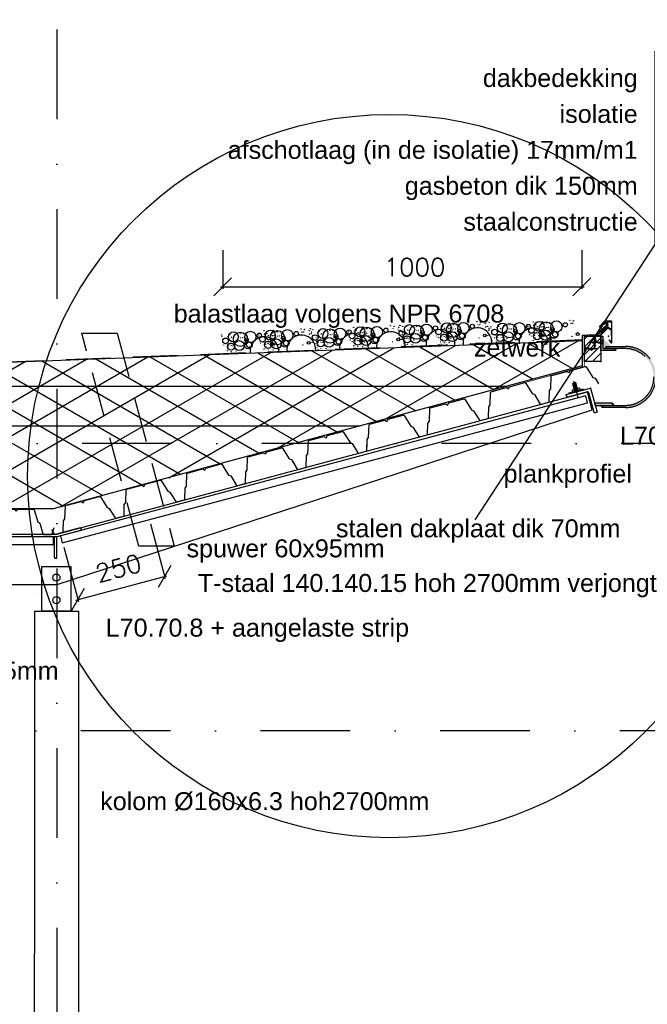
# Model space of a CAD drawing. Extents: x 0 to 316966, y 0 to 192112.
# Tile 45 of 54: x 180661 to 182408, y 97735 to 100476. Entities that reach past the tile are written whole.
import ezdxf
from ezdxf.enums import TextEntityAlignment as Align

# ---------------------------------------------------------------- set-up
doc = ezdxf.new("R2010")
doc.units = 0
doc.header["$LTSCALE"] = 20
doc.header["$MEASUREMENT"] = 0
doc.header["$PDSIZE"] = -1
for name, pattern in [('DASHDOT', [25, 12.5, -6.25, 0, -6.25]), ('DASHED', [0.75, 0.5, -0.25]), ('DD1', [2.66667, 1.66667, -0.5, 0, -0.5]), ('HIDDEN', [9.375, 6.25, -3.125])]:
    doc.linetypes.add(name, pattern=pattern)
doc.layers.get('0').update_dxf_attribs({"linetype": 'CONTINUOUS'})
doc.layers.get('DEFPOINTS').update_dxf_attribs({"linetype": 'CONTINUOUS'})
for name, color, linetype in [('_DETAILNUMMERS', 4, 'CONTINUOUS'), ('A--01A1_ACEER', 1, 'CONTINUOUS'), ('A--A21--_F-23-', 9, 'CONTINUOUS'), ('A--A25--_F--3-', 9, 'CONTINUOUS'), ('A--L13DC4_VLOEREN', 4, 'HIDDEN'), ('A--L21--', 3, 'CONTINUOUS'), ('A--L21D2_BUITENWAND', 2, 'CONTINUOUS'), ('A--L21DC1_BUITENWAND', 1, 'HIDDEN'), ('A--L25--', 7, 'CONTINUOUS'), ('A--L25--_F-23-', 7, 'CONTINUOUS'), ('A--L27--', 7, 'CONTINUOUS'), ('A--L27--_F--3-', 7, 'CONTINUOUS'), ('A--L28--', 7, 'CONTINUOUS'), ('A--L28--_F--3-', 1, 'CONTINUOUS'), ('A--L35--', 7, 'CONTINUOUS'), ('A--L35--_F-23-', 7, 'CONTINUOUS'), ('A--L351-_F-23-', 7, 'CONTINUOUS'), ('A--L47--', 7, 'CONTINUOUS'), ('A--M$1A-_F123-', 1, 'CONTINUOUS'), ('A--T$1A-_F123_20', 1, 'CONTINUOUS'), ('STRAMIEN', 8, 'DD1'), ('X--LR---_CP', 7, 'CONTINUOUS')]:
    doc.layers.add(name, color=color, linetype=linetype)
doc.styles.add('ALFA-0_25', font='ROMANS')
doc.styles.add('EB1', font='ARIAL.TTF')
doc.styles.add('EB2', font='ARIAL.TTF')
doc.dimstyles.new('ALFA-0_25', dxfattribs={"dimscale": 40, "dimtxt": 2.5, "dimasz": 2.5, "dimexe": 0.3, "dimexo": 0.3, "dimgap": 1.25, "dimtad": 1, "dimdec": 0, "dimzin": 0, "dimdsep": 46, "dimtxsty": 'ALFA-0_25', "dimblk1": 'OBLIQUE', "dimblk2": 'OBLIQUE', "dimsah": 1, "dimcen": 0.09, "dimdle": 0.3, "dimclrd": 1, "dimclre": 1, "dimclrt": 2, "dimadec": 0, "dimazin": 0, "dimtfac": 1, "dimtdec": 0, "dimtofl": 0, "dimtmove": 2, "dimatfit": 3, "dimldrblk": 'OBLIQUE', "dimfxl": 0, "dimtvp": 625, "dimtolj": 1, "dimtzin": 0, "dimarcsym": 0})

# ---------------------------------------------------------------- blocks, each defined once
blk = doc.blocks.new('Q021541-')
at = {"layer": 'A--L27--_F--3-', "color": 3}
blk.add_lwpolyline([(-15.5, 0), (0, 0, 0.332162), (1.9, 1.4), (10.7, 31), (15.8, 35), (26.1, 68.6, -0.329651), (28, 70), (71.5, 70), (76.5, 65), (81.5, 70), (125, 70, -0.329651), (126.9, 68.6), (137.2, 35), (142.3, 31), (151.1, 1.4, 0.332162), (153, 0), (175, 0, 0.332162), (176.9, 1.4), (185.7, 31), (190.8, 35), (201.1, 68.6, -0.329651), (203, 70), (246.5, 70), (251.5, 65), (256.5, 70), (300, 70, -0.329651), (301.9, 68.6), (312.2, 35), (317.3, 31), (326.1, 1.4, 0.332162), (328, 0), (350, 0, 0.332162), (351.9, 1.4), (360.7, 31), (365.8, 35), (376.1, 68.6, -0.329651), (378, 70), (421.5, 70), (426.5, 65), (431.5, 70), (475, 70, -0.329651), (476.9, 68.6), (487.2, 35), (492.3, 31), (501.1, 1.4, 0.332162), (503, 0), (525, 0, 0.332162), (526.9, 1.4), (535.7, 31), (540.8, 35), (551.1, 68.6, -0.329651), (553, 70), (596.5, 70), (601.5, 65), (606.5, 70), (650, 70, -0.329651), (651.9, 68.6), (662.2, 35), (667.3, 31), (676.1, 1.4, 0.332162), (678, 0), (700, 0, 0.332162), (701.9, 1.4), (707.1, 19.1)], format="xyb", dxfattribs=at)
blk = doc.blocks.new('Q020550-')
at = {"layer": 'A--L28--_F--3-', "color": 4, "linetype": 'Continuous'}
blk.add_lwpolyline([(0, 0), (0, 40), (3, 40, -0.414214), (5, 38), (5, 8.5, 0.414214), (8.5, 5), (38, 5, -0.414214), (40, 3), (40, 0)], format="xyb", close=True, dxfattribs=at)
at = {"layer": 'X--LR---_CP', "color": 4, "linetype": 'Continuous'}
blk.add_point((0, 0), dxfattribs=at)
blk = doc.blocks.new('Q020279-')
at = {"layer": 'A--A25--_F--3-'}
h = blk.add_hatch(dxfattribs=at)
h.set_pattern_fill('ALFALINE', color=256, scale=15, style=0, pattern_type=2)
h.set_pattern_definition([(45, (0, 0), (-10.6066, 10.6066), [])])
h.paths.add_polyline_path([(0, 0), (0, 71), (46, 71), (46, 0)])
at = {"layer": 'A--L25--_F-23-', "color": 2, "linetype": 'Continuous'}
blk.add_lwpolyline([(0, 0), (0, 71), (46, 71), (46, 0)], close=True, dxfattribs=at)
at = {"layer": 'X--LR---_CP'}
for p in [(0, 0), (0, 0), (46, 0)]:
    blk.add_point(p, dxfattribs=at)
blk = doc.blocks.new('Q020556-')
at = {"layer": 'A--L28--_F--3-', "color": 4, "linetype": 'Continuous'}
blk.add_lwpolyline([(0, 0), (0, 70), (6, 70, -0.414214), (8, 68), (8, 11.5, 0.414214), (11.5, 8), (68, 8, -0.414214), (70, 6), (70, 0)], format="xyb", close=True, dxfattribs=at)
at = {"layer": 'X--LR---_CP', "color": 4, "linetype": 'Continuous'}
blk.add_point((0, 0), dxfattribs=at)
blk = doc.blocks.new('Q031611-')
at = {"layer": 'A--L35--_F-23-', "color": 1, "linetype": 'Continuous'}
for points in [[(5, 5.4), (5, 10.5), (4.5, 11), (0.5, 11), (0, 10.5), (0, 5.4), (0.5, 4.9), (4.5, 4.9), (5, 5.4), (5, 4.4), (4.5, 4.9), (5, 4.4), (5, -4.2), (4.5, -4.7), (0.5, -4.7), (0, -5.2), (0, -10.5), (0.5, -11), (4.5, -11), (5, -10.5), (5, -4.2), (4.5, -4.7), (5, -5.2), (4.5, -4.7), (0.5, -4.7), (0, -4.2), (0, -5.2), (0, 4.4), (0.5, 4.9), (0, 5.4), (0, 4.4)], [(0, 4.4), (0, -4.7)]]:
    blk.add_lwpolyline(points, dxfattribs=at)
at = {"layer": 'X--LR---_CP', "color": 1, "linetype": 'Continuous'}
blk.add_point((0, 0), dxfattribs=at)
blk.add_point((0, 0), dxfattribs=at)
blk.add_point((0, 0), dxfattribs=at)
blk = doc.blocks.new('Q031605-')
at = {"layer": 'A--L35--_F-23-', "color": 1, "linetype": 'Continuous'}
for points in [[(0, 15), (15, 0), (0, -15)], [(15, 0), (26.7, 10), (38.5, 0), (49.1, -9), (59.7, 0), (69.1, 8), (78.5, 0), (83.4, -4.6), (89, 0), (78.5, 0)]]:
    blk.add_lwpolyline(points, close=True, dxfattribs=at)
at = {"layer": 'X--LR---_CP', "color": 1, "linetype": 'Continuous'}
blk.add_point((0, 0), dxfattribs=at)
blk.add_point((0, 0), dxfattribs=at)
blk.add_point((0, 0), dxfattribs=at)
blk = doc.blocks.new('A$C53E97F0B')
at = {"layer": 'A--01A1_ACEER'}
blk.add_lwpolyline([(0, 125), (80, 125), (80, 0), (0, 0)], close=True, dxfattribs=at)
for centre in [(40, 93.8), (40, 31.3)]:
    blk.add_circle(centre, 10, dxfattribs=at)
blk = doc.blocks.new('GRIND')
for centre, radius in [((44.2, 45.6), 13.8), ((63.6, 37.9), 19.8), ((91.4, 43.5), 15.8), ((130, 59.7), 0.331), ((147.1, 46.5), 13.8), ((139.4, 57.3), 0.331), ((139.6, 57.8), 0.331), ((166.5, 38.8), 19.8), ((152.6, 54.6), 0.331), ((155.8, 59.1), 0.331), ((156.1, 59.6), 0.331), ((163.4, 56.7), 0.331), ((167, 54.8), 0.331), ((167.1, 54.7), 0.331), ((175, 54.8), 0.331), ((175.1, 54.8), 0.331), ((175.3, 54.7), 0.331), ((194.3, 44.4), 15.8), ((232.9, 60.6), 0.331), ((242.3, 58.3), 0.331), ((242.5, 58.8), 0.331), ((255.5, 55.5), 0.331), ((255.8, 55.3), 0.331), ((258.7, 60), 0.331), ((259, 60.5), 0.331), ((266.3, 57.7), 0.331), ((293.8, 45.6), 13.8), ((313.2, 37.9), 19.8), ((341, 43.5), 15.8), ((379.6, 59.7), 0.331), ((396.7, 46.5), 13.8), ((389, 57.3), 0.331), ((389.3, 57.8), 0.331), ((416.1, 38.8), 19.8), ((402.2, 54.6), 0.331), ((405.4, 59.1), 0.331), ((405.7, 59.6), 0.331), ((413.1, 56.7), 0.331), ((416.6, 54.8), 0.331), ((416.7, 54.7), 0.331), ((424.6, 54.8), 0.331), ((424.8, 54.8), 0.331), ((424.9, 54.7), 0.331), ((443.9, 44.4), 15.8), ((482.5, 60.6), 0.331), ((491.9, 58.3), 0.331), ((492.2, 58.8), 0.331), ((505.1, 55.5), 0.331), ((505.4, 55.3), 0.331), ((508.3, 60), 0.331), ((508.6, 60.5), 0.331), ((516, 57.7), 0.331), ((534.7, 47.9), 13.8), ((554.2, 40.1), 19.8), ((554.6, 56.1), 0.331), ((554.8, 56.1), 0.331), ((562.6, 56.2), 0.331), ((562.8, 56.1), 0.331), ((563, 56.1), 0.331), ((581.9, 45.8), 15.8), ((606.9, 49.7), 5.94), ((620.5, 61.9), 0.331), ((637.6, 48.8), 13.8), ((629.9, 59.6), 0.331), ((630.2, 60.1), 0.331), ((657.1, 41.1), 19.8), ((642.4, 55.3), 0.331), ((643.1, 56.8), 0.331), ((643.4, 56.7), 0.331), ((646.4, 61.4), 0.331), ((646.7, 61.8), 0.331), ((654, 59), 0.331), ((657.5, 57), 0.331), ((657.7, 57), 0.331), ((665.5, 57.1), 0.331), ((665.7, 57.1), 0.331), ((665.9, 57), 0.331), ((684.8, 46.7), 15.8), ((709.8, 50.6), 5.94), ((723.4, 62.9), 0.331), ((732.8, 60.5), 0.331), ((733.1, 61), 0.331), ((746, 57.8), 0.331), ((746.3, 57.6), 0.331), ((749.3, 62.3), 0.331), ((749.6, 62.8), 0.331), ((756.9, 59.9), 0.331), ((11.9, 51.7), 0.331), ((11.9, 47), 0.331), ((21.9, 35.1), 7.92), ((24.3, 27.4), 0.331), ((24.4, 27.4), 0.331), ((36.6, 18.6), 9.89), ((28.6, 47.3), 0.331), ((28.6, 47.3), 0.331), ((31.5, 27.2), 0.331), ((33.6, 51.1), 0.331), ((36.2, 28.8), 0.331), ((38.9, 44.7), 0.331), ((39.3, 44.9), 0.331), ((42.4, 32.2), 0.331), ((42.4, 32.2), 0.331), ((44.4, 43.2), 0.331), ((59.9, 20.6), 13.8), ((48.9, 52), 0.331), ((63.6, 42.1), 0.331), ((64.1, 53.8), 0.331), ((64.2, 53.8), 0.331), ((68.9, 42.1), 0.331), ((72.1, 53.9), 0.331), ((72.2, 53.8), 0.331), ((72.4, 53.8), 0.331), ((83.6, 21), 9.89), ((80.1, 35.8), 5.32), ((80.1, 35.8), 0.331), ((80.1, 35.8), 0.331), ((80.2, 51.6), 0.331), ((87.8, 22.1), 7.91), ((82.7, 33.2), 0.331), ((82.7, 33.2), 0.331), ((82.7, 33.2), 0.331), ((82.7, 33.2), 0.331), ((116.3, 47.4), 5.94), ((114.8, 47.9), 0.331), ((124.8, 36), 7.92), ((121.3, 51), 0.331), ((127.2, 28.3), 0.331), ((127.3, 28.4), 0.331), ((139.5, 19.6), 9.89), ((131.5, 48.3), 0.331), ((131.5, 48.3), 0.331), ((132.3, 50.9), 0.331), ((134.4, 28.1), 0.331), ((136.5, 52.1), 0.331), ((137, 50.9), 0.331), ((139.1, 29.8), 0.331), ((139.5, 28), 0.331), ((141.8, 45.6), 0.331), ((142.1, 45.9), 0.331), ((145.3, 33.1), 0.331), ((145.3, 33.1), 0.331), ((147.3, 44.1), 0.331), ((162.8, 21.6), 13.8), ((151.8, 53), 0.331), ((152.9, 54.4), 0.331), ((153.1, 44.6), 0.331), ((153.4, 44.4), 0.331), ((158.1, 45.6), 0.331), ((161.7, 34.7), 0.331), ((162.3, 35.6), 0.331), ((162.8, 40.3), 0.331), ((166.5, 43), 0.331), ((171.1, 34.4), 0.331), ((171.8, 43), 0.331), ((186.5, 21.9), 9.89), ((183, 36.7), 5.32), ((183, 36.7), 0.331), ((183, 36.7), 0.331), ((190.7, 23), 7.91), ((185.6, 34.1), 0.331), ((185.6, 34.1), 0.331), ((185.6, 34.1), 0.331), ((185.6, 34.1), 0.331), ((219.2, 48.3), 5.94), ((224.2, 51.9), 0.331), ((235.2, 51.8), 0.331), ((239.9, 51.8), 0.331), ((256, 45.6), 0.331), ((256.3, 45.4), 0.331), ((261, 46.5), 0.331), ((261.6, 51.7), 0.331), ((261.6, 47), 0.331), ((271.5, 35.1), 7.92), ((264.6, 35.6), 0.331), ((265.2, 36.5), 0.331), ((265.7, 41.2), 0.331), ((274, 35.4), 0.331), ((273.9, 27.4), 0.331), ((274, 27.4), 0.331), ((286.2, 18.6), 9.89), ((278.3, 47.3), 0.331), ((278.3, 47.3), 0.331), ((281.1, 27.2), 0.331), ((283.3, 51.1), 0.331), ((285.8, 28.8), 0.331), ((288.6, 44.7), 0.331), ((288.9, 44.9), 0.331), ((292, 32.2), 0.331), ((292, 32.2), 0.331), ((294.1, 43.2), 0.331), ((309.6, 20.6), 13.8), ((298.6, 52), 0.331), ((313.2, 42.1), 0.331), ((313.7, 53.8), 0.331), ((313.8, 53.8), 0.331), ((318.5, 42.1), 0.331), ((321.7, 53.9), 0.331), ((321.9, 53.8), 0.331), ((322, 53.8), 0.331), ((333.3, 21), 9.89), ((329.7, 35.8), 5.32), ((329.7, 35.8), 0.331), ((329.7, 35.8), 0.331), ((329.8, 51.6), 0.331), ((337.4, 22.1), 7.91), ((332.4, 33.2), 0.331), ((332.4, 33.2), 0.331), ((332.4, 33.2), 0.331), ((332.4, 33.2), 0.331), ((366, 47.4), 5.94), ((364.4, 47.9), 0.331), ((374.4, 36), 7.92), ((370.9, 51), 0.331), ((376.8, 28.3), 0.331), ((376.9, 28.4), 0.331), ((389.1, 19.6), 9.89), ((381.2, 48.3), 0.331), ((381.2, 48.3), 0.331), ((381.9, 50.9), 0.331), ((384, 28.1), 0.331), ((386.2, 52.1), 0.331), ((386.6, 50.9), 0.331), ((388.7, 29.8), 0.331), ((389.1, 28), 0.331), ((391.5, 45.6), 0.331), ((391.8, 45.9), 0.331), ((394.9, 33.1), 0.331), ((394.9, 33.1), 0.331), ((397, 44.1), 0.331), ((412.5, 21.6), 13.8), ((401.5, 53), 0.331), ((402.5, 54.4), 0.331), ((402.8, 44.6), 0.331), ((403.1, 44.4), 0.331), ((407.8, 45.6), 0.331), ((411.3, 34.7), 0.331), ((411.9, 35.6), 0.331), ((412.5, 40.3), 0.331), ((416.1, 43), 0.331), ((420.7, 34.4), 0.331), ((421.4, 43), 0.331), ((436.1, 21.9), 9.89), ((432.6, 36.7), 5.32), ((432.6, 36.7), 0.331), ((432.6, 36.7), 0.331), ((440.3, 23), 7.91), ((435.3, 34.1), 0.331), ((435.3, 34.1), 0.331), ((435.3, 34.1), 0.331), ((435.3, 34.1), 0.331), ((468.9, 48.3), 5.94), ((473.8, 51.9), 0.331), ((484.8, 51.8), 0.331), ((489.5, 51.8), 0.331), ((502.5, 49.3), 0.331), ((512.5, 37.4), 7.92), ((505.7, 45.6), 0.331), ((506, 45.4), 0.331), ((510.7, 46.5), 0.331), ((514.2, 35.6), 0.331), ((514.8, 36.5), 0.331), ((514.8, 29.7), 0.331), ((515, 29.7), 0.331), ((515.4, 41.2), 0.331), ((527.1, 20.9), 9.89), ((519.2, 49.6), 0.331), ((519.2, 49.6), 0.331), ((522, 29.4), 0.331), ((523.6, 35.4), 0.331), ((526.8, 31.1), 0.331), ((527.1, 29.3), 0.331), ((529.5, 46.9), 0.331), ((529.8, 47.2), 0.331), ((532.9, 34.5), 0.331), ((532.9, 34.5), 0.331), ((535, 45.5), 0.331), ((550.5, 22.9), 13.8), ((539.5, 54.3), 0.331), ((554.2, 44.3), 0.331), ((559.5, 44.3), 0.331), ((574.2, 23.2), 9.89), ((570.7, 38), 5.32), ((570.7, 38), 0.331), ((570.7, 38), 0.331), ((578.4, 24.4), 7.91), ((571.1, 27.8), 0.331), ((571.1, 27.8), 0.331), ((571.1, 27.8), 0.331), ((571.1, 27.8), 0.331), ((573.3, 35.5), 0.331), ((573.3, 35.5), 0.331), ((573.3, 35.5), 0.331), ((573.3, 35.5), 0.331), ((582.8, 28.4), 0.331), ((605.4, 50.2), 0.331), ((615.4, 38.3), 7.92), ((609.2, 27.5), 0.331), ((611.8, 53.3), 0.331), ((617.7, 30.6), 0.331), ((617.8, 30.6), 0.331), ((630, 21.8), 9.89), ((622.1, 50.5), 0.331), ((622.1, 50.5), 0.331), ((622.9, 53.1), 0.331), ((624.9, 30.4), 0.331), ((627.6, 53.1), 0.331), ((629.6, 32.1), 0.331), ((630, 30.3), 0.331), ((632.4, 47.9), 0.331), ((632.7, 48.1), 0.331), ((635.8, 35.4), 0.331), ((635.8, 35.4), 0.331), ((637.9, 46.4), 0.331), ((653.4, 23.8), 13.8), ((643.7, 46.9), 0.331), ((644, 46.7), 0.331), ((648.7, 47.9), 0.331), ((652.2, 37), 0.331), ((652.8, 37.9), 0.331), ((653.4, 42.6), 0.331), ((657.1, 45.3), 0.331), ((661.6, 36.7), 0.331), ((662.4, 45.3), 0.331), ((677.1, 24.2), 9.89), ((673.6, 39), 5.32), ((673.6, 39), 0.331), ((673.6, 39), 0.331), ((681.3, 25.3), 7.91), ((674, 28.7), 0.331), ((674, 28.7), 0.331), ((674, 28.7), 0.331), ((674, 28.7), 0.331), ((676.2, 36.4), 0.331), ((676.2, 36.4), 0.331), ((676.2, 36.4), 0.331), ((676.2, 36.4), 0.331), ((685.7, 29.3), 0.331), ((714.7, 54.2), 0.331), ((725.8, 54.1), 0.331), ((730.5, 54.1), 0.331), ((743.5, 23.7), 3.96), ((746.6, 47.8), 0.331), ((746.9, 47.6), 0.331), ((751.6, 48.8), 0.331), ((755.1, 37.9), 0.331), ((755.7, 38.8), 0.331), ((756.3, 43.5), 0.331), ((764.5, 37.6), 0.331), ((15.7, 24.2), 0.331), ((21.3, 19.4), 0.331), ((25.4, 7.4), 0.331), ((25.7, 7.5), 0.331), ((28.6, 14.5), 0.331), ((29, 1.6), 0.331), ((29.5, 20.6), 0.331), ((36.6, 27), 0.331), ((36.6, 4.5), 0.331), ((37, 22.3), 0.331), ((41.6, 20.1), 0.331), ((45.3, 23.5), 0.331), ((46.7, 20), 0.331), ((47.2, 15.2), 0.331), ((50.1, 4.5), 0.331), ((55.4, 16.4), 0.331), ((75, 16.5), 0.331), ((80.5, 25.5), 0.331), ((80.5, 25.5), 0.331), ((80.5, 25.5), 0.331), ((80.5, 25.5), 0.331), ((92.2, 26.1), 0.331), ((118.6, 25.2), 0.331), ((123.6, 0.8), 0.331), ((124.2, 20.4), 0.331), ((128.3, 8.4), 0.331), ((128.6, 8.5), 0.331), ((131.5, 15.5), 0.331), ((131.9, 2.5), 0.331), ((132.4, 21.5), 0.331), ((133.9, 14.5), 0.331), ((139.5, 5.4), 0.331), ((139.9, 23.3), 0.331), ((144.5, 21), 0.331), ((150.1, 20.5), 3.96), ((148.2, 24.5), 0.331), ((149.6, 20.9), 0.331), ((150.1, 16.2), 0.331), ((153, 5.4), 0.331), ((153.9, 19.9), 0.331), ((158.3, 17.4), 0.331), ((158.7, 20.6), 0.331), ((168.7, 6.2), 0.331), ((168.7, 6.2), 0.331), ((168.7, 6.2), 0.331), ((168.7, 6.2), 0.331), ((171.7, 23.3), 0.331), ((177.9, 17.4), 0.331), ((183.4, 26.4), 0.331), ((183.4, 26.4), 0.331), ((183.4, 26.4), 0.331), ((183.4, 26.4), 0.331), ((191.9, 0.6), 0.331), ((195.1, 27.1), 0.331), ((236.8, 15.5), 0.331), ((253, 21.4), 3.96), ((256.8, 20.9), 0.331), ((261.6, 21.5), 0.331), ((265.4, 24.2), 0.331), ((270.9, 19.4), 0.331), ((271.6, 7.2), 0.331), ((271.6, 7.2), 0.331), ((271.6, 7.2), 0.331), ((271.6, 7.2), 0.331), ((274.6, 24.2), 0.331), ((275.1, 7.4), 0.331), ((275.3, 7.5), 0.331), ((278.3, 14.5), 0.331), ((278.6, 1.6), 0.331), ((279.2, 20.6), 0.331), ((286.2, 27), 0.331), ((286.2, 4.5), 0.331), ((286.7, 22.3), 0.331), ((291.3, 20.1), 0.331), ((294.9, 23.5), 0.331), ((296.4, 20), 0.331), ((296.8, 15.2), 0.331), ((299.7, 4.5), 0.331), ((305.1, 16.4), 0.331), ((324.6, 16.5), 0.331), ((330.1, 25.5), 0.331), ((330.1, 25.5), 0.331), ((330.1, 25.5), 0.331), ((330.1, 25.5), 0.331), ((341.9, 26.1), 0.331), ((368.3, 25.2), 0.331), ((373.3, 0.8), 0.331), ((373.8, 20.4), 0.331), ((378, 8.4), 0.331), ((378.2, 8.5), 0.331), ((381.2, 15.5), 0.331), ((381.5, 2.5), 0.331), ((382.1, 21.5), 0.331), ((383.6, 14.5), 0.331), ((389.1, 5.4), 0.331), ((389.6, 23.3), 0.331), ((394.2, 21), 0.331), ((399.7, 20.5), 3.96), ((397.8, 24.5), 0.331), ((399.3, 20.9), 0.331), ((399.7, 16.2), 0.331), ((402.6, 5.4), 0.331), ((403.6, 19.9), 0.331), ((408, 17.4), 0.331), ((408.4, 20.6), 0.331), ((418.4, 6.2), 0.331), ((418.4, 6.2), 0.331), ((418.4, 6.2), 0.331), ((418.4, 6.2), 0.331), ((421.3, 23.3), 0.331), ((427.5, 17.4), 0.331), ((433, 26.4), 0.331), ((433, 26.4), 0.331), ((433, 26.4), 0.331), ((433, 26.4), 0.331), ((441.6, 0.6), 0.331), ((444.8, 27.1), 0.331), ((486.5, 15.5), 0.331), ((502.6, 21.4), 3.96), ((506.3, 26.5), 0.331), ((506.5, 20.9), 0.331), ((511.3, 21.5), 0.331), ((511.3, 2.1), 0.331), ((511.9, 21.7), 0.331), ((516, 9.7), 0.331), ((516.2, 9.8), 0.331), ((519.2, 16.8), 0.331), ((519.5, 3.8), 0.331), ((520.1, 22.9), 0.331), ((521.3, 7.2), 0.331), ((521.3, 7.2), 0.331), ((521.3, 7.2), 0.331), ((521.3, 7.2), 0.331), ((524.2, 24.2), 0.331), ((527.2, 6.8), 0.331), ((527.6, 24.6), 0.331), ((532.2, 22.3), 0.331), ((533, 1.5), 0.331), ((535.8, 25.8), 0.331), ((537.3, 22.2), 0.331), ((537.8, 17.5), 0.331), ((540.7, 6.8), 0.331), ((546, 18.7), 0.331), ((565.5, 18.7), 0.331), ((579.6, 2), 0.331), ((614.2, 3), 0.331), ((614.8, 22.6), 0.331), ((618.9, 10.7), 0.331), ((619.1, 10.7), 0.331), ((622.1, 17.7), 0.331), ((622.4, 4.8), 0.331), ((623, 23.8), 0.331), ((624.5, 16.8), 0.331), ((630.1, 7.7), 0.331), ((630.5, 25.6), 0.331), ((635.1, 23.3), 0.331), ((635.9, 2.4), 0.331), ((640.6, 22.7), 3.96), ((638.7, 26.7), 0.331), ((640.2, 23.2), 0.331), ((640.7, 18.5), 0.331), ((643.6, 7.7), 0.331), ((644.5, 22.2), 0.331), ((648.9, 19.6), 0.331), ((649.3, 22.9), 0.331), ((659.3, 8.5), 0.331), ((659.3, 8.5), 0.331), ((659.3, 8.5), 0.331), ((659.3, 8.5), 0.331), ((662.2, 25.6), 0.331), ((668.4, 19.7), 0.331), ((682.5, 2.9), 0.331), ((727.4, 17.7), 0.331), ((747.4, 23.2), 0.331), ((752.2, 23.8), 0.331), ((762.2, 9.5), 0.331), ((762.2, 9.5), 0.331), ((762.2, 9.5), 0.331), ((762.2, 9.5), 0.331), ((765.1, 26.5), 0.331)]:
    blk.add_circle(centre, radius)
for centre, start, end in [((128.9, 2.6), 356.2296, 183.7704), ((231.8, 3.6), 354.8736, 185.1264), ((378.5, 2.6), 356.2296, 183.7704), ((481.4, 3.6), 354.8736, 185.1264), ((619.4, 4.9), 352.9574, 187.0426), ((722.3, 5.8), 351.5931, 188.4069)]:
    blk.add_arc(centre, 40, start, end)
blk = doc.blocks.new('_OBLIQUE')
at = {"color": 0, "linetype": 'ByBlock'}
blk.add_line((-0.5, -0.5), (0.5, 0.5), dxfattribs=at)
blk = doc.blocks.new('*D366')
at = {"layer": 'A--M$1A-_F123-', "color": 1, "lineweight": -2}
for p, q in [((181226.2, 99834.3), (181226.2, 99726.6)), ((182226.2, 99834.3), (182226.2, 99726.6)), ((181220.2, 99732.6), (182232.2, 99732.6))]:
    blk.add_line(p, q, dxfattribs=at)
at = {"layer": 'DEFPOINTS', "color": 0}
for p in [(181226.2, 99840.3), (182226.2, 99840.3), (182226.2, 99732.6)]:
    blk.add_point(p, dxfattribs=at)
at = {"layer": 'A--M$1A-_F123-', "color": 1, "lineweight": -2, "xscale": 50, "yscale": 50, "zscale": 50, "rotation": 180}
blk.add_blockref('_OBLIQUE', (181226.2, 99732.6), dxfattribs=at)
at = {"layer": 'A--M$1A-_F123-', "color": 1, "lineweight": -2, "xscale": 50, "yscale": 50, "zscale": 50}
blk.add_blockref('_OBLIQUE', (182226.2, 99732.6), dxfattribs=at)
at = {"layer": 'A--M$1A-_F123-', "color": 2, "insert": (181760.4, 99787.3), "char_height": 50, "attachment_point": 5, "style": 'ALFA-0_25'}
blk.add_mtext('\\A1;1000', dxfattribs=at)
blk = doc.blocks.new('grint02')
for centre, radius in [((33.5, 41.9), 13.8), ((80.8, 41.5), 15.8), ((118.8, 59.1), 0.331), ((136.3, 46.6), 13.8), ((128.2, 57.1), 0.331), ((128.5, 57.6), 0.331), ((156, 39.6), 19.8), ((141.5, 54.8), 0.331), ((141.8, 54.6), 0.331), ((144.6, 59.4), 0.331), ((144.9, 59.9), 0.331), ((152.3, 57.4), 0.331), ((155.9, 55.5), 0.331), ((156, 55.5), 0.331), ((163.9, 55.9), 0.331), ((164.1, 55.8), 0.331), ((164.3, 55.8), 0.331), ((183.6, 46.2), 15.8), ((208.4, 51), 5.94), ((213.2, 54.8), 0.331), ((221.5, 63.8), 0.331), ((224.2, 55.1), 0.331), ((228.9, 55.2), 0.331), ((231, 61.8), 0.331), ((231.3, 62.3), 0.331), ((1.1, 46.8), 0.331), ((1.3, 42.1), 0.331), ((11.7, 30.6), 7.92), ((17.9, 43), 0.331), ((17.9, 43), 0.331), ((22.8, 47), 0.331), ((28.3, 40.7), 0.331), ((28.6, 41), 0.331), ((32.2, 28.4), 0.331), ((32.2, 28.4), 0.331), ((53.2, 34.8), 19.8), ((33.9, 39.5), 0.331), ((50.2, 17.5), 13.8), ((38.1, 48.5), 0.331), ((53.1, 50.8), 0.331), ((53.1, 39.1), 0.331), ((53.2, 50.8), 0.331), ((58.4, 39.2), 0.331), ((61.1, 51.2), 0.331), ((61.3, 51.1), 0.331), ((61.5, 51.1), 0.331), ((73.9, 18.7), 9.89), ((69.8, 33.4), 5.32), ((69.3, 49.2), 0.331), ((69.8, 33.4), 0.331), ((69.8, 33.4), 0.331), ((78, 20), 7.91), ((72.5, 30.9), 0.331), ((72.5, 30.9), 0.331), ((72.5, 30.9), 0.331), ((72.5, 30.9), 0.331), ((105.6, 46.3), 5.94), ((104, 46.8), 0.331), ((114.5, 35.3), 7.92), ((110.4, 50.1), 0.331), ((117.1, 27.7), 0.331), ((117.2, 27.7), 0.331), ((129.7, 19.3), 9.89), ((120.7, 47.7), 0.331), ((120.7, 47.7), 0.331), ((121.4, 50.4), 0.331), ((124.3, 27.7), 0.331), ((125.6, 51.7), 0.331), ((126.1, 50.5), 0.331), ((129, 29.5), 0.331), ((129.4, 27.8), 0.331), ((131.1, 45.4), 0.331), ((131.4, 45.7), 0.331), ((135, 33.1), 0.331), ((135, 33.1), 0.331), ((136.7, 44.2), 0.331), ((153, 22.2), 13.8), ((140.8, 53.2), 0.331), ((142.5, 44.9), 0.331), ((142.8, 44.7), 0.331), ((147.4, 46), 0.331), ((151.3, 35.3), 0.331), ((151.9, 36.2), 0.331), ((152.3, 40.9), 0.331), ((155.9, 43.8), 0.331), ((160.8, 35.4), 0.331), ((161.2, 43.9), 0.331), ((176.6, 23.4), 9.89), ((172.6, 38.1), 5.32), ((172.6, 38.1), 0.331), ((172.6, 38.1), 0.331), ((180.8, 24.7), 7.91), ((173.4, 27.8), 0.331), ((173.4, 27.8), 0.331), ((173.4, 27.8), 0.331), ((173.4, 27.8), 0.331), ((175.3, 35.6), 0.331), ((175.3, 35.6), 0.331), ((175.3, 35.6), 0.331), ((175.3, 35.6), 0.331), ((185.1, 28.9), 0.331), ((243.1, 25.3), 3.96), ((5.9, 19.5), 0.331), ((11.6, 14.9), 0.331), ((14.3, 22.9), 0.331), ((14.4, 23), 0.331), ((16.2, 3.1), 0.331), ((16.4, 3.2), 0.331), ((26.9, 14.6), 9.89), ((19.1, 10.2), 0.331), ((19.8, 16.4), 0.331), ((21.5, 23), 0.331), ((26.2, 24.8), 0.331), ((26.6, 23.1), 0.331), ((27.3, 18.4), 0.331), ((27.5, 0.5), 0.331), ((31.9, 16.3), 0.331), ((35.4, 19.8), 0.331), ((37, 16.3), 0.331), ((37.7, 11.7), 0.331), ((41, 1), 0.331), ((45.9, 13.1), 0.331), ((65.4, 13.9), 0.331), ((70.6, 23.1), 0.331), ((70.6, 23.1), 0.331), ((70.6, 23.1), 0.331), ((70.6, 23.1), 0.331), ((82.3, 24.2), 0.331), ((108.7, 24.2), 0.331), ((114.4, 19.6), 0.331), ((114.6, 0), 0.331), ((119, 7.8), 0.331), ((119.2, 7.9), 0.331), ((121.9, 15), 0.331), ((122.6, 21.1), 0.331), ((122.7, 2), 0.331), ((124.4, 14.1), 0.331), ((130.1, 23.1), 0.331), ((130.3, 5.2), 0.331), ((134.7, 21), 0.331), ((140.3, 20.6), 3.96), ((138.2, 24.6), 0.331), ((139.8, 21), 0.331), ((140.5, 16.4), 0.331), ((143.8, 5.7), 0.331), ((144.2, 20.2), 0.331), ((148.6, 17.8), 0.331), ((148.9, 21.1), 0.331), ((159.4, 7.1), 0.331), ((159.4, 7.1), 0.331), ((159.4, 7.1), 0.331), ((159.4, 7.1), 0.331), ((161.7, 24.2), 0.331), ((168.2, 18.6), 0.331), ((182.8, 2.3), 0.331), ((227.2, 18.8), 0.331), ((247, 25), 0.331), ((19.9, -2.7), 0.331)]:
    blk.add_circle(centre, radius)
blk.add_arc((119.8, 2), 40, 358.3251, 185.866)
blk = doc.blocks.new('*D376')
at = {"layer": 'A--M$1A-_F123-', "color": 1, "lineweight": -2}
for p, q in [((181025.7, 99072.6), (181066.4, 98920.8)), ((180784.2, 99007.8), (180825, 98856)), ((180817.6, 98860.2), (181070.7, 98928.1))]:
    blk.add_line(p, q, dxfattribs=at)
at = {"layer": 'DEFPOINTS', "color": 0}
for p in [(181024.1, 99078.4, 0.4), (180782.7, 99013.6), (181064.9, 98926.6)]:
    blk.add_point(p, dxfattribs=at)
at = {"layer": 'A--M$1A-_F123-', "color": 1, "lineweight": -2, "xscale": 50, "yscale": 50, "zscale": 50}
for p, rotation in [((181064.9, 98926.6), 15.02245060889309), ((180823.4, 98861.8), 195.0224506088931)]:
    blk.add_blockref('_OBLIQUE', p, dxfattribs=dict(at, rotation=rotation))
at = {"layer": 'A--M$1A-_F123-', "color": 2, "insert": (180936, 98949), "char_height": 50, "attachment_point": 5, "rotation": 15.0225, "style": 'ALFA-0_25'}
blk.add_mtext('\\A1;250', dxfattribs=at)

msp = doc.modelspace()

# ---------------------------------------------------------------- hatches: boundary and pattern name
at = {"layer": 'A--A21--_F-23-'}
h = msp.add_hatch(dxfattribs=at)
h.set_pattern_fill('ALFAISO', color=256, scale=80, angle=270, style=0, pattern_type=2)
h.set_pattern_definition([(330, (140221.02, 93811.48), (40, 69.28203), []), (30, (140221.02, 93811.48), (-40, 69.28203), [])])
h.paths.add_polyline_path([(180754.273, 99114.019), (180014.265, 99114.019), (180014.265, 99295.898), (180014.265, 99499.51), (182226.541, 99582.601), (182226.541, 99512.397)])
at = {"layer": 'A--L13DC4_VLOEREN'}
h = msp.add_hatch(color=256, dxfattribs=at)
h.paths.add_polyline_path([(182279.207, 99555.416), (182279.207, 99595.416), (182284.207, 99595.416), (182284.207, 99560.416), (182319.207, 99560.416), (182319.207, 99555.416)], flags=16)
edge = h.paths.add_edge_path(flags=0)
edge.add_line((182279.207, 99595.416), (182279.207, 99555.416))
edge.add_line((182279.207, 99555.416), (182319.207, 99555.416))
h.paths.add_polyline_path([(182279.207, 99555.416), (182279.207, 99595.416), (182284.207, 99595.416)], flags=24)
h.paths.add_polyline_path([(182279.207, 99555.416), (182284.207, 99595.416), (182284.207, 99560.416)], flags=9)
edge = h.paths.add_edge_path()
edge.add_line((182279.207, 99555.416), (182279.207, 99595.416))
edge.add_line((182279.207, 99595.416), (182282.207, 99595.416))
edge.add_arc((182282.207, 99593.416), 2, 0, 90, ccw=False)
edge.add_line((182284.207, 99593.416), (182284.207, 99563.916))
edge.add_arc((182287.707, 99563.916), 3.5, 180, 270)
edge.add_line((182287.707, 99560.416), (182317.207, 99560.416))
edge.add_arc((182317.207, 99558.416), 2, 0, 90, ccw=False)
edge.add_line((182319.207, 99558.416), (182319.207, 99555.416))
edge.add_line((182319.207, 99555.416), (182279.207, 99555.416))
h.paths.add_polyline_path([(182279.207, 99555.416), (182284.207, 99560.416), (182319.207, 99560.416)], flags=9)
h.paths.add_polyline_path([(182279.207, 99555.416), (182319.207, 99560.416), (182319.207, 99555.416)], flags=9)
h = msp.add_hatch(color=256, dxfattribs=at)
edge = h.paths.add_edge_path()
edge.add_line((182293.415, 99566.416), (182347.415, 99566.416))
edge.add_arc((182347.415, 99481.416), 85, -90, 90, ccw=False)
edge.add_line((182347.415, 99396.416), (182282.799, 99396.416))
edge.add_line((182282.799, 99396.416), (182282.799, 99402.416))
edge.add_line((182282.799, 99402.416), (182347.415, 99402.416))
edge.add_arc((182347.415, 99481.416), 79, 270, 450)
edge.add_line((182347.415, 99560.416), (182293.415, 99560.416))
edge.add_line((182293.415, 99560.416), (182293.415, 99566.416))
h = msp.add_hatch(color=256, dxfattribs=at)
h.paths.add_polyline_path([(182325.207, 99560.416), (182317.207, 99560.416, -0.41421356), (182319.207, 99558.416), (182319.207, 99555.416, -0.30301273)])
h.paths.add_polyline_path([(182293.415, 99565.246, -0.36635635), (182288.337, 99560.416), (182293.415, 99560.416)])
msp.add_hatch(color=256, dxfattribs=at).paths.add_polyline_path([(182263.257, 99402.416), (182311.211, 99402.416), (182311.211, 99408.416), (182261.65, 99408.416)])
h = msp.add_hatch(color=256, dxfattribs=at)
h.paths.add_polyline_path([(182311.211, 99408.416), (182311.211, 99402.416), (182317.144, 99402.416, -0.19536736)])
h.paths.add_polyline_path([(182282.799, 99402.416), (182276.866, 99402.416, -0.19536736), (182282.799, 99396.416)])

# ---------------------------------------------------------------- linework, layer by layer
at = {"layer": '_DETAILNUMMERS'}
msp.add_circle((181689.982, 99205.532), 1006.737, dxfattribs=at)
at = {"layer": 'A--L13DC4_VLOEREN'}
msp.add_lwpolyline([(182290.339, 99622.218), (182273.175, 99605.054), (182273.175, 99601.614), (182269.04, 99598.517), (182241.618, 99598), (182240.752, 99597.135), (182226.541, 99597.135), (182226.54, 99584.601), (182226.54, 99584.601), (180470.297, 99516.597), (180014.265, 99499.486), (177449.311, 99465.898), (177449.311, 99465.898), (168926.832, 99602.92), (168924.832, 99709.898)], dxfattribs=at)
msp.add_lwpolyline([(182293.415, 99566.416), (182347.415, 99566.416, -1), (182347.415, 99396.416), (182282.799, 99396.416), (182282.799, 99402.416), (182347.415, 99402.416, 1), (182347.415, 99560.416), (182293.415, 99560.416)], format="xyb", close=True, dxfattribs=at)
msp.add_lwpolyline([(182263.257, 99402.416), (182311.211, 99402.416), (182311.211, 99408.416), (182261.65, 99408.416)], close=True, dxfattribs=at)
for centre, radius, start, end in [((182288.022, 99565.831), 5.424, 266.669867, 6.427616), ((182325.953, 99553.42), 7.035, 96.090617, 163.520525), ((182272.447, 99392.113), 11.21, 22.568612, 66.786552), ((182321.562, 99412.718), 11.21, 202.568612, 246.786552)]:
    msp.add_arc(centre, radius, start, end, dxfattribs=at)
at = {"layer": 'A--L21--'}
for p, q in [((168924.832, 99455.898), (182016.198, 99455.481)), ((168924.832, 99345.898), (181610.187, 99345.619))]:
    msp.add_line(p, q, dxfattribs=at)
msp.add_lwpolyline([(180754.273, 99114.019), (180014.265, 99114.019), (180014.265, 99295.898), (180014.265, 99499.51), (182226.541, 99582.601), (182226.541, 99582.601), (182226.541, 99512.397), (182226.541, 99512.397)], close=True, dxfattribs=at)
at = {"layer": 'A--L21D2_BUITENWAND'}
for p, q in [((180764.803, 99044.311), (182241.285, 99439.986)), ((180765.948, 98904.019), (182254.805, 99389.835)), ((180094.265, 99044.313), (180764.803, 99044.311)), ((180094.265, 98904.019), (180765.948, 98904.019)), ((180702.38, 98829.071), (180826.15, 98829.076))]:
    msp.add_line(p, q, dxfattribs=at)
at = {"layer": 'A--L21D2_BUITENWAND', "linetype": 'DASHED'}
msp.add_line((180711.501, 98879.017), (180711.718, 98879.017), dxfattribs=at)
at = {"layer": 'A--L21D2_BUITENWAND', "const_width": 2}
msp.add_lwpolyline([(182233.207, 99595.416), (182233.207, 99511.149), (181989.553, 99445.011)], dxfattribs=at)
at = {"layer": 'A--L21D2_BUITENWAND'}
for points in [[(182254.805, 99389.835), (182241.283, 99439.993)], [(180702.38, 98829.071), (180701.233, 96922.365)], [(180825.523, 96922.365), (180826.15, 98829.107)]]:
    msp.add_lwpolyline(points, dxfattribs=at)
at = {"layer": 'A--L21DC1_BUITENWAND', "elevation": 0.36}
msp.add_lwpolyline([(180833.88, 99603.702), (180932.241, 99603.702), (181091.442, 99010.487), (180993.08, 99010.487)], close=True, dxfattribs=at)
at = {"layer": 'A--L25--_F-23-'}
msp.add_lwpolyline([(182190.916, 99434.779), (182190.24, 99437.303), (182230.809, 99448.173), (182231.485, 99445.65)], dxfattribs=at)
at = {"layer": 'A--L27--'}
for points in [[(180779.638, 99019.588), (182242.054, 99409.366), (182236.899, 99428.706), (180774.462, 99038.921)], [(180112.265, 99015.34), (180755.679, 99015.339), (180755.681, 99036.313), (180112.265, 99036.313)]]:
    msp.add_lwpolyline(points, close=True, dxfattribs=at)
at = {"layer": 'A--L27--_F--3-', "color": 3}
for points in [[(181611.245, 99271.115), (181626.263, 99275.139, 0.33216249), (181627.745, 99277.018), (181628.553, 99307.846), (181632.446, 99313.03), (181633.684, 99348.132, -0.32965125), (181635.165, 99349.994), (181677.203, 99361.257), (181683.327, 99357.722), (181686.862, 99363.846), (181728.9, 99375.11, -0.32965125), (181731.113, 99374.238), (181749.737, 99344.458), (181755.7, 99341.915), (181771.814, 99315.622, 0.33216249), (181774.037, 99314.735), (181795.3, 99320.432, 0.33216249), (181796.782, 99322.312), (181797.59, 99353.139), (181801.483, 99358.323), (181802.721, 99393.426, -0.32965125), (181804.202, 99395.287), (181846.24, 99406.551), (181852.364, 99403.015), (181855.899, 99409.139), (181897.937, 99420.403, -0.32965125), (181900.15, 99419.532), (181918.774, 99389.752), (181924.737, 99387.208), (181940.851, 99360.915, 0.33216249), (181943.074, 99360.028), (181964.337, 99365.725, 0.33216249), (181965.819, 99367.605), (181966.627, 99398.433), (181970.52, 99403.617), (181971.758, 99438.719, -0.32965125), (181973.239, 99440.58), (182015.277, 99451.844), (182021.401, 99448.309), (182024.936, 99454.432), (182066.974, 99465.696, -0.32965125), (182069.187, 99464.825), (182087.811, 99435.045), (182093.774, 99432.502), (182109.888, 99406.208, 0.33216249), (182112.111, 99405.321), (182133.374, 99411.019, 0.33216249), (182134.856, 99412.898), (182135.664, 99443.726), (182139.557, 99448.91), (182140.795, 99484.012, -0.32965125), (182142.276, 99485.874), (182184.314, 99497.137), (182190.438, 99493.602), (182193.973, 99499.726), (182236.011, 99510.99, -0.32965125), (182238.224, 99510.118), (182256.848, 99480.338), (182262.811, 99477.795), (182272.502, 99461.982)], [(180749.535, 99057.008), (180757.592, 99043.862, 0.33216249), (180759.815, 99042.975), (180781.078, 99048.672, 0.33216249), (180782.56, 99050.552), (180783.368, 99081.379), (180787.261, 99086.563), (180788.499, 99121.666, -0.32965125), (180789.98, 99123.527), (180832.018, 99134.791), (180838.142, 99131.255), (180841.677, 99137.379), (180883.715, 99148.643, -0.32965125), (180885.928, 99147.772), (180904.552, 99117.992), (180910.515, 99115.448), (180926.629, 99089.155, 0.33216249), (180928.852, 99088.268), (180942.606, 99091.953)]]:
    msp.add_lwpolyline(points, format="xyb", dxfattribs=at)
at = {"layer": 'A--L28--', "color": 4}
for points in [[(180764.816, 99044.604), (180830.36, 99062.169), (180832.43, 99054.441), (180764.802, 99036.318), (180694.802, 99036.313), (180694.802, 99042.313), (180696.801, 99044.313), (180753.301, 99044.317), (180756.801, 99047.817)], [(180756.8, 99036.317), (180756.797, 98979.982), (180758.797, 98976.807), (180764.797, 98976.807), (180764.813, 99036.321)]]:
    msp.add_lwpolyline(points, dxfattribs=at)
at = {"layer": 'A--L35--_F-23-', "color": 1, "linetype": 'Continuous'}
msp.add_lwpolyline([(182200.773, 99463.72), (182200.419, 99463.108), (182206.865, 99439.053), (182215.477, 99441.36), (182209.031, 99465.416), (182208.419, 99465.769)], close=True, dxfattribs=at)
for points in [[(182200.448, 99463), (182209.345, 99464.245)], [(182200.839, 99461.54), (182209.736, 99462.785)], [(182201.23, 99460.08), (182210.127, 99461.325)], [(182201.622, 99458.62), (182210.518, 99459.865)], [(182202.013, 99457.16), (182210.909, 99458.405)], [(182202.404, 99455.7), (182211.301, 99456.945)], [(182202.795, 99454.24), (182211.692, 99455.485)], [(182203.186, 99452.781), (182212.083, 99454.025)], [(182203.577, 99451.321), (182212.474, 99452.565)], [(182203.969, 99449.861), (182212.865, 99451.106)], [(182204.36, 99448.401), (182213.256, 99449.646)], [(182207.329, 99465.477), (182208.613, 99465.657)], [(182204.751, 99446.941), (182213.648, 99448.186)], [(182205.142, 99445.481), (182214.039, 99446.726)], [(182205.533, 99444.021), (182214.43, 99445.266)], [(182205.924, 99442.561), (182214.821, 99443.806)], [(182208.935, 99431.325), (182217.547, 99433.633)]]:
    msp.add_lwpolyline(points, dxfattribs=at)
at = {"layer": 'A--L351-_F-23-', "color": 1, "linetype": 'DASHDOT'}
msp.add_lwpolyline([(182215.516, 99424.108), (182203.597, 99468.59)], dxfattribs=at)
at = {"layer": 'A--L47--', "color": 9, "linetype": 'ByBlock'}
for points in [[(182308.269, 99579.475, -0.71195078), (182307.419, 99579.062), (182302.867, 99583.613, 1), (182301.877, 99582.624), (182307.756, 99576.744, 0.66817864), (182309.672, 99577.538), (182309.672, 99635.916, 0.41421356), (182309.172, 99636.416), (182289.389, 99636.416), (182274.731, 99621.757), (182274.924, 99621.422), (182279.274, 99622.588), (182279.893, 99621.969), (182280.6, 99621.969), (182281.307, 99622.676), (182281.307, 99623.383), (182279.822, 99624.868), (182289.969, 99635.016), (182307.272, 99635.016, -0.41421356), (182308.272, 99634.016), (182308.272, 99618.43, -0.66817864), (182303.468, 99616.44), (182300.135, 99619.773, 0.41421356), (182298.721, 99619.773), (182298.226, 99619.278), (182297.747, 99619.756), (182297.519, 99618.571), (182297.04, 99619.049), (182296.812, 99617.863), (182296.333, 99618.342), (182296.105, 99617.156), (182295.626, 99617.635), (182295.397, 99616.449), (182294.919, 99616.928), (182294.69, 99615.742), (182294.212, 99616.221), (182293.983, 99615.035), (182293.505, 99615.514), (182293.276, 99614.328), (182292.797, 99614.807), (182292.569, 99613.621), (182292.09, 99614.099), (182291.862, 99612.914), (182291.383, 99613.392), (182291.155, 99612.207), (182290.676, 99612.685), (182290.448, 99611.499), (182289.969, 99611.978), (182289.741, 99610.792), (182289.262, 99611.271), (182289.033, 99610.085), (182288.555, 99610.564), (182288.326, 99609.378), (182287.848, 99609.857), (182287.619, 99608.671), (182287.141, 99609.15), (182286.912, 99607.964), (182286.434, 99608.443), (182286.205, 99607.257), (182285.726, 99607.735), (182285.498, 99606.55), (182285.019, 99607.028), (182284.791, 99605.843), (182284.312, 99606.321), (182284.084, 99605.136), (182283.605, 99605.614), (182283.377, 99604.428), (182282.898, 99604.907), (182282.669, 99603.721), (182282.191, 99604.2), (182281.962, 99603.014), (182281.484, 99603.493), (182281.255, 99602.307), (182280.777, 99602.786), (182280.548, 99601.6), (182280.07, 99602.079), (182279.841, 99600.893), (182276.73, 99597.782, -0.19891237), (182274.397, 99596.816), (182248.023, 99596.816), (182246.245, 99595.789), (182246.245, 99595.416), (182274.697, 99595.416, 0.19891237), (182278.232, 99596.88), (182298.721, 99617.368, -0.41421356), (182300.135, 99617.368), (182304.896, 99612.607), (182305.838, 99613.549, -0.66817864), (182307.972, 99612.666), (182308.269, 99579.363)], [(182296.662, 99624.094), (182297.141, 99623.615), (182295.955, 99623.387), (182296.434, 99622.908), (182295.248, 99622.68), (182295.726, 99622.201), (182294.541, 99621.972), (182295.019, 99621.494), (182293.834, 99621.265), (182294.312, 99620.787), (182293.127, 99620.558), (182293.605, 99620.08), (182292.419, 99619.851), (182292.898, 99619.372), (182291.712, 99619.144), (182292.191, 99618.665), (182291.005, 99618.437), (182291.484, 99617.958), (182290.298, 99617.73), (182290.777, 99617.251), (182289.591, 99617.023), (182290.07, 99616.544), (182288.884, 99616.316), (182289.363, 99615.837), (182288.177, 99615.608), (182288.655, 99615.13), (182287.47, 99614.901), (182287.948, 99614.423), (182286.763, 99614.194), (182287.241, 99613.716), (182286.055, 99613.487), (182286.534, 99613.009), (182285.348, 99612.78), (182285.827, 99612.301), (182284.641, 99612.073), (182285.12, 99611.594), (182283.934, 99611.366), (182284.413, 99610.887), (182283.227, 99610.659), (182283.706, 99610.18), (182282.52, 99609.952), (182282.999, 99609.473), (182281.813, 99609.244), (182282.291, 99608.766), (182281.106, 99608.537), (182281.584, 99608.059), (182280.399, 99607.83), (182280.877, 99607.352), (182279.692, 99607.123), (182280.17, 99606.645), (182278.984, 99606.416), (182279.463, 99605.937), (182278.277, 99605.709), (182275.979, 99603.411, -1), (182274.919, 99604.472), (182295.601, 99625.154, 0.75378859), (182292.337, 99631.039, -1), (182291.999, 99632.5, -0.75378859)]]:
    msp.add_lwpolyline(points, format="xyb", close=True, dxfattribs=at)
at = {"layer": 'A--L47--', "color": 1, "linetype": 'ByBlock'}
msp.add_lwpolyline([(182274.672, 99611.608), (182278.428, 99611.608, 0.19891237), (182281.964, 99613.072), (182294.824, 99625.932, 0.75378859), (182292.585, 99629.967), (182281.35, 99624.856), (182283.086, 99623.087), (182280.375, 99620.121), (182279.085, 99621.411), (182277.57, 99620.993), (182277.346, 99620.156), (182280.297, 99617.204), (182279.59, 99616.497), (182276.298, 99619.789), (182276.987, 99621.888), (182279.228, 99622.448), (182280.244, 99621.433), (182281.75, 99623.06), (182279.999, 99624.88), (182280.752, 99625.613), (182292.36, 99630.942, -0.75378859), (182295.531, 99625.225), (182282.378, 99612.072, -0.19891237), (182278.842, 99610.608), (182274.672, 99610.608)], format="xyb", close=True, dxfattribs=at)
at = {"layer": 'A--T$1A-_F123_20'}
msp.add_lwpolyline([(182428.972, 100388.434), (182429.254, 99850.233), (181928.362, 99084.024)], dxfattribs=at)
at = {"layer": 'STRAMIEN', "linetype": 'DASHDOT'}
for p, q in [((180764.265, 109950.716), (180764.265, 90560.27)), ((189086.298, 99295.898), (151764.265, 99295.898)), ((189082.969, 98495.898), (152098.725, 98495.898))]:
    msp.add_line(p, q, dxfattribs=at)
at = {"layer": 'X--LR---_CP', "linetype": 'Continuous'}
msp.add_point((182299.83, 99595.416), dxfattribs=at)

# ---------------------------------------------------------------- block references
at = {"rotation": 2.09554606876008}
msp.add_blockref('GRIND', (181213.612, 99546.046), dxfattribs=at)
msp.add_blockref('grint02', (181971.422, 99575.692))
at = {"layer": 'A--01A1_ACEER'}
msp.add_blockref('A$C53E97F0B', (180723.26, 98829.073), dxfattribs=at)
at = {"layer": 'A--L13DC4_VLOEREN'}
msp.add_blockref('Q020550-', (182279.207, 99555.416), dxfattribs=at)
at = {"layer": 'A--L21D2_BUITENWAND', "rotation": 194.9999999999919}
msp.add_blockref('Q020556-', (182250.321, 99450.697), dxfattribs=at)
at = {"layer": 'A--L25--'}
msp.add_blockref('Q020279-', (182233.207, 99524.416), dxfattribs=at)
at = {"layer": 'A--L27--', "rotation": 15}
msp.add_blockref('Q021541-', (180950.115, 99093.965), dxfattribs=at)
at = {"layer": 'A--L27--'}
msp.add_blockref('Q021541-', (180049.808, 99043.34), dxfattribs=at)
at = {"layer": 'A--L35--', "xscale": 0.4, "yscale": 0.4}
for p, rotation in [((182261.21, 99596.816), 270), ((182284.207, 99578.666), 180)]:
    msp.add_blockref('Q031605-', p, dxfattribs=dict(at, rotation=rotation))
msp.add_blockref('Q031605-', (182233.207, 99559.916), dxfattribs=at)
at = {"layer": 'A--L35--', "rotation": 285.0000000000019}
msp.add_blockref('Q031611-', (182209.23, 99447.568), dxfattribs=at)

# ---------------------------------------------------------------- texts
at = {"layer": 'A--T$1A-_F123_20', "style": 'EB2'}
for s, p in [('dakbedekking', (182381.494, 100288.837)), ('isolatie', (182381.494, 100188.837)), ('afschotlaag (in de isolatie) 17mm/m1', (182381.494, 100088.837)), ('gasbeton dik 150mm', (182381.494, 99988.837)), ('staalconstructie', (182381.494, 99888.837)), ('balastlaag volgens NPR 6708', (182010.16, 99633.001))]:
    msp.add_text(s, height=50, dxfattribs=at).set_placement(p, align=Align.RIGHT)
at = {"layer": 'A--T$1A-_F123_20'}
for s, style, p in [('zetwerk', 'EB1', (181925.539, 99538.375)), ('L70.70.8', 'EB1', (182332.324, 99293.15)), ('plankprofiel', 'EB2', (182008.184, 99187.383)), ('stalen dakplaat dik 70mm', 'EB2', (181541.57, 99035.126)), ('spuwer 60x95mm', 'EB2', (181125.702, 98979.407)), ('T-staal 140.140.15 hoh 2700mm verjongt', 'EB2', (181157.115, 98883.01, 1)), ('L70.70.8 + aangelaste strip', 'EB1', (180900.6, 98758.639)), ('hechthout 15mm', 'EB1', (180249.363, 98638.829)), ('kolom %%c160x6.3 hoh2700mm', 'EB1', (180885.278, 98275.495, 1))]:
    msp.add_text(s, height=50, dxfattribs=dict(at, style=style)).set_placement(p)

# ---------------------------------------------------------------- dimensions: what is measured, and where the dimension line sits
at = {"layer": 'A--M$1A-_F123-'}
dim = msp.add_linear_dim(base=(182226.207, 99732.591), p1=(181226.207, 99840.266), p2=(182226.207, 99840.266), dimstyle='ALFA-0_25', override={"dimscale": 20}, dxfattribs=at)
dim.commit()
dim.dimension.update_dxf_attribs({"geometry": '*D366', "text_midpoint": (181760.382, 99787.306), "dimtype": 160})
dim = msp.add_linear_dim(base=(181064.87, 98926.58), p1=(180782.661, 99013.633), p2=(181024.117, 99078.433, 0.387), angle=15.022451, dimstyle='ALFA-0_25', override={"dimscale": 20}, dxfattribs=at)
dim.commit()
dim.dimension.update_dxf_attribs({"geometry": '*D376', "text_midpoint": (180935.992, 98948.972), "dimtype": 161})

doc.saveas('drawing.dxf')
